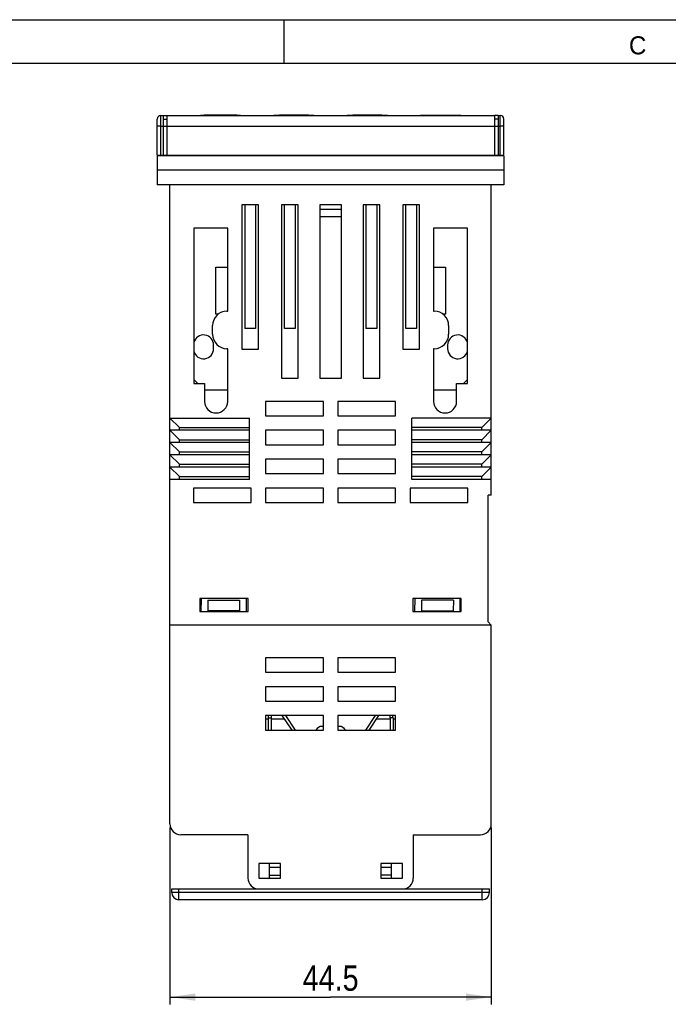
# Model space of a CAD drawing. Header units: millimetres. Extents: x 0 to 420, y 0 to 297.
# Tile 23 of 26: x 173 to 263, y 161 to 297. Entities that reach past the tile are written whole.
import ezdxf

# ---------------------------------------------------------------- set-up
doc = ezdxf.new("R2010")
doc.units = ezdxf.units.MM
doc.header["$LTSCALE"] = 23.1
doc.layers.get('0').update_dxf_attribs({"linetype": 'CONTINUOUS'})
doc.layers.add('3_ALL_AXES', color=7, linetype='CONTINUOUS')
doc.layers.add('ASSI', color=7, linetype='CONTINUOUS')
doc.styles.get("Standard").update_dxf_attribs({"font": 'txt', "width": 0.85})
doc.styles.add('TEXTSTYLE_2', font='trium.ttf')
doc.dimstyles.new('DIMSTYLE_1', dxfattribs={"dimtxt": 3.5, "dimasz": 3.5, "dimexe": 1, "dimexo": 0.5, "dimgap": 0.875, "dimtad": 1, "dimdec": 4, "dimdsep": 46, "dimtxsty": 'STANDARD', "dimblk": '_FILLED', "dimblk1": '_FILLED', "dimblk2": '_FILLED', "dimcen": 0.09, "dimadec": 4, "dimazin": 2, "dimtp": 0.15, "dimtm": 0.15, "dimtfac": 1, "dimtdec": 4, "dimtofl": 0, "dimtmove": 0, "dimatfit": 3, "dimldrblk": '_FILLED', "dimfxl": 1, "dimtolj": 1, "dimarcsym": 0})

# ---------------------------------------------------------------- blocks, each defined once
blk = doc.blocks.new('_FILLED')
at = {"color": 0, "linetype": 'BYBLOCK'}
blk.add_solid([(0, 0), (-1, 0.143), (-1, -0.143)], dxfattribs=at)
blk = doc.blocks.new('*D3')
at = {"color": 2, "linetype": 'CONTINUOUS'}
for p, q in [((194.18, 185.14), (194.18, 160.66)), ((238.68, 185.14), (238.68, 160.66)), ((194.18, 161.66), (216.43, 161.66)), ((238.68, 161.66), (216.43, 161.66))]:
    blk.add_line(p, q, dxfattribs=at)
at = {"color": 2, "linetype": 'CONTINUOUS', "xscale": 3.5, "yscale": 3.5, "zscale": 3.5, "rotation": 180}
blk.add_blockref('_FILLED', (194.18, 161.66), dxfattribs=at)
at = {"color": 2, "linetype": 'CONTINUOUS', "xscale": 3.5, "yscale": 3.5, "zscale": 3.5}
blk.add_blockref('_FILLED', (238.68, 161.66), dxfattribs=at)
at = {"color": 2, "linetype": 'CONTINUOUS', "insert": (216.43, 166.04), "char_height": 3.5, "width": 15, "attachment_point": 2, "line_spacing_factor": 0.9}
blk.add_mtext('44.5', dxfattribs=at)

msp = doc.modelspace()

# ---------------------------------------------------------------- linework, layer by layer
at = {"color": 2, "linetype": 'CONTINUOUS'}
msp.add_line((0, 297), (420, 297), dxfattribs=at)
at = {"color": 7, "linetype": 'CONTINUOUS'}
for p, q in [((210, 291), (210, 297)), ((18, 291), (414, 291)), ((193.22832, 283.74469), (193.72832, 283.74469)), ((198.43835, 283.77466), (198.40838, 283.74469)), ((198.43832, 283.77469), (203.93832, 283.77469)), ((203.93829, 283.77466), (203.96826, 283.74469)), ((208.59835, 283.77466), (208.56838, 283.74469)), ((208.59832, 283.77469), (214.09832, 283.77469)), ((214.09829, 283.77466), (214.12826, 283.74469)), ((218.75835, 283.77466), (218.72838, 283.74469)), ((218.75832, 283.77469), (224.25832, 283.77469)), ((224.25829, 283.77466), (224.28826, 283.74469)), ((228.91835, 283.77466), (228.88838, 283.74469)), ((228.91832, 283.77469), (234.41832, 283.77469)), ((230.45195, 283.77469), (230.45195, 283.79469)), ((230.45195, 283.79469), (233.26254, 283.79469)), ((231.26661, 283.77469), (231.26661, 283.79469)), ((233.01271, 283.77469), (233.01271, 283.79469)), ((233.26254, 283.77469), (233.26254, 283.79469)), ((234.41829, 283.77466), (234.44826, 283.74469)), ((239.62832, 283.74469), (239.12832, 283.74469)), ((192.42832, 278.24469), (192.42832, 283.24469)), ((193.22832, 282.24469), (193.22832, 278.24469)), ((193.72832, 282.24469), (193.72832, 278.24469)), ((239.12832, 282.24469), (239.12832, 278.24469)), ((239.62832, 282.24469), (239.62832, 278.24469)), ((240.42832, 278.24469), (240.42832, 283.24469)), ((192.42832, 278.24469), (240.42832, 278.24469)), ((192.42832, 278.14469), (192.42832, 274.14469)), ((240.42832, 278.14469), (192.42832, 278.14469)), ((194.22832, 278.14469), (194.22832, 278.24469)), ((213.42832, 278.24469), (213.42832, 278.14469)), ((214.42832, 278.24469), (214.42832, 278.14469)), ((218.42832, 278.14469), (218.42832, 278.24469)), ((219.42832, 278.24469), (219.42832, 278.14469)), ((238.62832, 278.14469), (238.62832, 278.24469)), ((240.42832, 278.14469), (240.42832, 274.14469)), ((240.42832, 276.14469), (192.42832, 276.14469)), ((240.42832, 274.14469), (192.42832, 274.14469)), ((194.17832, 185.64469), (194.17832, 274.14469)), ((238.67832, 231.14469), (238.67832, 274.14469)), ((204.12832, 271.34469), (204.12832, 251.39246)), ((206.42832, 271.34469), (204.12832, 271.34469)), ((204.52832, 271.34469), (204.52832, 254.24469)), ((206.02832, 271.34469), (206.02832, 254.24469)), ((206.42832, 251.39246), (206.42832, 271.34469)), ((209.62832, 271.34469), (209.62832, 247.34469)), ((211.92832, 271.34469), (209.62832, 271.34469)), ((210.02832, 254.24469), (210.02832, 271.34469)), ((211.52832, 271.34469), (211.52832, 254.24469)), ((211.92832, 247.34469), (211.92832, 271.34469)), ((214.92832, 271.34469), (214.92832, 247.34469)), ((217.92832, 271.34469), (214.92832, 271.34469)), ((217.92832, 247.34469), (217.92832, 271.34469)), ((220.92832, 271.34469), (220.92832, 247.34469)), ((223.22832, 271.34469), (220.92832, 271.34469)), ((221.32832, 271.34469), (221.32832, 254.24469)), ((222.82832, 271.34469), (222.82832, 254.24469)), ((223.22832, 247.34469), (223.22832, 271.34469)), ((226.42832, 271.34469), (226.42832, 251.39246)), ((228.72832, 271.34469), (226.42832, 271.34469)), ((226.82832, 254.24469), (226.82832, 271.34469)), ((228.32832, 271.34469), (228.32832, 254.24469)), ((228.72832, 251.39246), (228.72832, 271.34469)), ((214.92832, 270.74469), (217.92832, 270.74469)), ((214.92832, 269.74469), (217.92832, 269.74469)), ((200.52832, 256.24469), (200.52832, 262.74469)), ((200.52832, 262.74469), (202.17832, 262.74469)), ((230.67832, 262.74469), (232.32832, 262.74469)), ((232.32832, 262.74469), (232.32832, 256.24469)), ((200.88157, 256.24469), (200.52832, 256.24469)), ((232.32832, 256.24469), (231.97508, 256.24469)), ((206.02832, 254.24469), (204.52832, 254.24469)), ((211.52832, 254.24469), (210.02832, 254.24469)), ((222.82832, 254.24469), (221.32832, 254.24469)), ((228.32832, 254.24469), (226.82832, 254.24469)), ((204.12832, 251.39246), (206.42832, 251.39246)), ((226.42832, 251.39246), (228.72832, 251.39246)), ((197.47832, 247.19469), (198.02832, 246.64469)), ((209.62832, 247.34469), (211.92832, 247.34469)), ((214.92832, 247.34469), (217.92832, 247.34469)), ((220.92832, 247.34469), (223.22832, 247.34469)), ((234.82832, 246.64469), (235.37832, 247.19469)), ((198.97832, 245.74469), (202.17832, 245.74469)), ((230.67832, 245.74469), (233.87832, 245.74469)), ((207.42832, 244.14469), (207.42832, 242.14469)), ((215.42832, 244.14469), (207.42832, 244.14469)), ((215.42832, 242.14469), (215.42832, 244.14469)), ((217.42832, 244.14469), (217.42832, 242.14469)), ((225.42832, 244.14469), (217.42832, 244.14469)), ((225.42832, 242.14469), (225.42832, 244.14469)), ((195.47832, 240.54469), (194.17832, 241.84469)), ((194.17832, 241.84469), (205.17832, 241.84469)), ((205.17832, 233.34469), (205.17832, 241.84469)), ((207.42832, 242.14469), (215.42832, 242.14469)), ((217.42832, 242.14469), (225.42832, 242.14469)), ((227.67832, 233.34469), (227.67832, 241.84469)), ((238.67832, 241.84469), (227.67832, 241.84469)), ((237.37832, 240.54469), (238.67832, 241.84469)), ((195.47832, 238.84469), (194.17832, 240.14469)), ((205.17832, 240.14469), (194.17832, 240.14469)), ((195.47832, 240.14469), (195.47832, 240.54469)), ((195.47832, 240.54469), (205.17832, 240.54469)), ((207.42832, 240.14469), (207.42832, 238.14469)), ((215.42832, 240.14469), (207.42832, 240.14469)), ((215.42832, 238.14469), (215.42832, 240.14469)), ((217.42832, 240.14469), (217.42832, 238.14469)), ((225.42832, 240.14469), (217.42832, 240.14469)), ((225.42832, 238.14469), (225.42832, 240.14469)), ((237.37832, 240.54469), (227.67832, 240.54469)), ((238.67832, 240.14469), (227.67832, 240.14469)), ((237.37832, 240.14469), (237.37832, 240.54469)), ((237.37832, 238.84469), (238.67832, 240.14469)), ((195.47832, 238.44469), (195.47832, 238.84469)), ((195.47832, 238.84469), (205.17832, 238.84469)), ((237.37832, 238.84469), (227.67832, 238.84469)), ((237.37832, 238.44469), (237.37832, 238.84469)), ((195.47832, 237.14469), (194.17832, 238.44469)), ((205.17832, 238.44469), (194.17832, 238.44469)), ((207.42832, 238.14469), (215.42832, 238.14469)), ((217.42832, 238.14469), (225.42832, 238.14469)), ((238.67832, 238.44469), (227.67832, 238.44469)), ((237.37832, 237.14469), (238.67832, 238.44469)), ((195.47832, 235.44469), (194.17832, 236.74469)), ((205.17832, 236.74469), (194.17832, 236.74469)), ((195.47832, 236.74469), (195.47832, 237.14469)), ((195.47832, 237.14469), (205.17832, 237.14469)), ((207.42832, 236.14469), (207.42832, 234.14469)), ((215.42832, 236.14469), (207.42832, 236.14469)), ((215.42832, 234.14469), (215.42832, 236.14469)), ((217.42832, 236.14469), (217.42832, 234.14469)), ((225.42832, 236.14469), (217.42832, 236.14469)), ((225.42832, 234.14469), (225.42832, 236.14469)), ((237.37832, 237.14469), (227.67832, 237.14469)), ((238.67832, 236.74469), (227.67832, 236.74469)), ((237.37832, 236.74469), (237.37832, 237.14469)), ((237.37832, 235.44469), (238.67832, 236.74469)), ((195.47832, 233.74469), (194.17832, 235.04469)), ((205.17832, 235.04469), (194.17832, 235.04469)), ((195.47832, 235.04469), (195.47832, 235.44469)), ((195.47832, 235.44469), (205.17832, 235.44469)), ((237.37832, 235.44469), (227.67832, 235.44469)), ((238.67832, 235.04469), (227.67832, 235.04469)), ((237.37832, 235.04469), (237.37832, 235.44469)), ((237.37832, 233.74469), (238.67832, 235.04469)), ((205.17832, 233.34469), (194.17832, 233.34469)), ((195.47832, 233.34469), (195.47832, 233.74469)), ((195.47832, 233.74469), (205.17832, 233.74469)), ((207.42832, 234.14469), (215.42832, 234.14469)), ((217.42832, 234.14469), (225.42832, 234.14469)), ((237.37832, 233.74469), (227.67832, 233.74469)), ((238.67832, 233.34469), (227.67832, 233.34469)), ((237.37832, 233.34469), (237.37832, 233.74469)), ((197.42832, 232.14469), (197.42832, 230.14469)), ((205.42832, 232.14469), (197.42832, 232.14469)), ((205.42832, 230.14469), (205.42832, 232.14469)), ((207.42832, 232.14469), (207.42832, 230.14469)), ((215.42832, 232.14469), (207.42832, 232.14469)), ((215.42832, 230.14469), (215.42832, 232.14469)), ((217.42832, 232.14469), (217.42832, 230.14469)), ((225.42832, 232.14469), (217.42832, 232.14469)), ((225.42832, 230.14469), (225.42832, 232.14469)), ((235.42832, 232.14469), (227.42832, 232.14469)), ((227.42832, 232.14469), (227.42832, 230.14469)), ((235.42832, 230.14469), (235.42832, 232.14469)), ((238.67832, 231.14469), (238.25877, 231.14469)), ((238.25877, 213.64469), (238.25877, 231.14469)), ((197.42832, 230.14469), (205.42832, 230.14469)), ((207.42832, 230.14469), (215.42832, 230.14469)), ((217.42832, 230.14469), (225.42832, 230.14469)), ((227.42832, 230.14469), (235.42832, 230.14469)), ((198.32832, 216.84469), (198.32832, 215.04469)), ((205.02832, 216.84469), (198.32832, 216.84469)), ((198.51184, 215.04469), (198.52755, 216.84469)), ((204.72909, 216.84469), (204.7448, 215.04469)), ((205.02832, 215.04469), (205.02832, 216.84469)), ((234.52832, 216.84469), (227.82832, 216.84469)), ((227.82832, 216.84469), (227.82832, 215.04469)), ((228.11184, 215.04469), (228.12755, 216.84469)), ((234.32909, 216.84469), (234.3448, 215.04469)), ((234.52832, 215.04469), (234.52832, 216.84469)), ((199.42832, 216.64469), (199.43661, 215.14469)), ((199.42832, 216.64469), (203.82832, 216.64469)), ((203.82832, 216.64469), (203.82003, 215.14469)), ((203.82832, 216.64469), (203.82832, 215.14469)), ((233.42832, 216.64469), (229.02832, 216.64469)), ((229.02832, 216.64469), (229.03661, 215.14469)), ((233.42832, 216.64469), (233.42003, 215.14469)), ((198.32832, 215.04469), (205.02832, 215.04469)), ((203.82003, 215.14469), (199.43661, 215.14469)), ((227.82832, 215.04469), (234.52832, 215.04469)), ((229.03661, 215.14469), (233.42003, 215.14469)), ((238.67832, 213.14469), (194.17832, 213.14469)), ((238.67832, 213.14469), (238.25877, 213.64469)), ((238.67832, 185.64469), (238.67832, 213.14469)), ((215.42832, 208.64469), (207.42832, 208.64469)), ((207.42832, 208.64469), (207.42832, 206.64469)), ((215.42832, 206.64469), (215.42832, 208.64469)), ((225.42832, 208.64469), (217.42832, 208.64469)), ((217.42832, 208.64469), (217.42832, 206.64469)), ((225.42832, 206.64469), (225.42832, 208.64469)), ((207.42832, 206.64469), (215.42832, 206.64469)), ((217.42832, 206.64469), (225.42832, 206.64469)), ((215.42832, 204.64469), (207.42832, 204.64469)), ((207.42832, 204.64469), (207.42832, 202.64469)), ((215.42832, 202.64469), (215.42832, 204.64469)), ((225.42832, 204.64469), (217.42832, 204.64469)), ((217.42832, 204.64469), (217.42832, 202.64469)), ((225.42832, 202.64469), (225.42832, 204.64469)), ((207.42832, 202.64469), (215.42832, 202.64469)), ((217.42832, 202.64469), (225.42832, 202.64469)), ((215.42832, 200.64469), (207.42832, 200.64469)), ((207.42832, 200.64469), (207.42832, 198.64469)), ((211.08199, 198.64469), (209.7404, 200.64469)), ((215.42832, 198.64469), (215.42832, 200.64469)), ((225.42832, 200.64469), (217.42832, 200.64469)), ((217.42832, 200.64469), (217.42832, 198.64469)), ((221.77466, 198.64469), (223.11624, 200.64469)), ((225.42832, 198.64469), (225.42832, 200.64469)), ((207.77832, 200.14469), (207.42832, 200.14469)), ((208.17832, 200.34469), (208.17832, 198.64469)), ((210.05096, 200.14469), (208.17832, 200.14469)), ((215.42832, 199.14469), (215.2495, 199.14469)), ((217.60715, 199.14469), (217.42832, 199.14469)), ((224.67832, 200.14469), (222.80568, 200.14469)), ((224.67832, 200.34469), (224.67832, 198.64469)), ((225.42832, 200.14469), (225.07832, 200.14469)), ((207.42832, 198.64469), (215.42832, 198.64469)), ((210.92884, 198.87299), (210.99002, 198.64469)), ((217.42832, 198.64469), (225.42832, 198.64469)), ((221.86663, 198.64469), (221.9278, 198.87299)), ((204.97832, 184.14469), (195.67832, 184.14469)), ((204.97832, 184.14469), (204.97832, 178.14469)), ((227.87832, 184.14469), (237.17832, 184.14469)), ((227.87832, 184.14469), (227.87832, 178.14469)), ((209.47832, 180.14469), (206.47832, 180.14469)), ((206.47832, 180.14469), (206.47832, 178.14469)), ((207.97832, 178.14469), (207.97832, 180.14504)), ((209.47832, 178.14469), (209.47832, 180.14469)), ((226.37832, 180.14469), (223.37832, 180.14469)), ((223.37832, 180.14469), (223.37832, 178.14469)), ((224.87832, 178.14469), (224.87832, 180.14504)), ((226.37832, 178.14469), (226.37832, 180.14469)), ((206.47832, 178.14469), (209.47832, 178.14469)), ((207.97832, 178.54942), (209.47832, 178.54942)), ((224.87832, 178.54942), (223.37832, 178.54942)), ((223.37832, 178.14469), (226.37832, 178.14469)), ((194.42832, 176.64469), (238.42832, 176.64469)), ((194.42832, 176.14469), (194.42832, 176.64469)), ((238.42832, 176.14469), (238.42832, 176.64469))]:
    msp.add_line(p, q, dxfattribs=at)
at = {"color": 9, "linetype": 'CONTINUOUS'}
for p, q in [((192.92832, 278.24469), (192.92832, 283.74469)), ((239.92832, 278.24469), (239.92832, 283.74469)), ((192.92832, 282.24469), (192.42832, 282.24469)), ((240.42832, 282.24469), (239.92832, 282.24469)), ((207.77832, 200.34469), (208.17832, 200.34469)), ((225.07832, 200.34469), (224.67832, 200.34469)), ((207.97832, 179.64469), (209.47832, 179.64469)), ((223.37832, 179.64469), (224.87832, 179.64469)), ((238.42832, 176.14469), (194.42832, 176.14469)), ((195.42832, 175.14469), (195.42832, 176.64469)), ((237.42832, 175.14469), (237.42832, 176.64469))]:
    msp.add_line(p, q, dxfattribs=at)
at = {"color": 3, "linetype": 'CONTINUOUS'}
for p, q in [((211.56364, 198.64469), (210.22206, 200.64469)), ((221.293, 198.64469), (222.63459, 200.64469)), ((207.77832, 200.34469), (207.77832, 198.64469)), ((225.07832, 200.34469), (225.07832, 198.64469))]:
    msp.add_line(p, q, dxfattribs=at)
at = {"color": 7, "linetype": 'CONTINUOUS'}
for centre, radius, start, end in [((192.92832, 283.24469), 0.5, 90, 180), ((239.92832, 283.24469), 0.5, 0, 90), ((208.97832, 200.34469), 0.8, 157.9560321, 180), ((223.87832, 200.34469), 0.8, 0, 22.0439679), ((210.05096, 199.44469), 0.7, 87.8525987, 90), ((215.2495, 198.14469), 1, 90, 149.9990595), ((217.60715, 198.14469), 1, 30.0009076, 90), ((222.80568, 199.44469), 0.7, 90, 92.1474013), ((195.67832, 185.64469), 1.5, 180, 270), ((237.17832, 185.64469), 1.5, 270, 360), ((206.47832, 178.14469), 1.5, 180, 270), ((226.37832, 178.14469), 1.5, 270, 360), ((195.42832, 176.14469), 1, 180, 270), ((237.42832, 176.14469), 1, 270, 360)]:
    msp.add_arc(centre, radius, start, end, dxfattribs=at)
at = {"color": 3, "linetype": 'CONTINUOUS'}
for centre, start, end in [((208.97832, 200.34469), 165.5180528, 180), ((223.87832, 200.34469), 0, 14.4819472)]:
    msp.add_arc(centre, 1.2, start, end, dxfattribs=at)
at = {"layer": '3_ALL_AXES', "color": 7, "linetype": 'CONTINUOUS'}
for p, q in [((192.92832, 283.74469), (193.22832, 283.74469)), ((193.22832, 283.74469), (193.22832, 282.24469)), ((193.72832, 283.74469), (193.72832, 282.24469)), ((193.72832, 283.74469), (239.12832, 283.74469)), ((198.93832, 283.77469), (198.93832, 283.80469)), ((198.93841, 283.80469), (203.43824, 283.80469)), ((203.43832, 283.77469), (203.43832, 283.80469)), ((209.34832, 283.77469), (209.34832, 283.80469)), ((209.34832, 283.80469), (213.34832, 283.80469)), ((213.34832, 283.77469), (213.34832, 283.80469)), ((219.50832, 283.77469), (219.50832, 283.80469)), ((219.50832, 283.80469), (223.50832, 283.80469)), ((221.50832, 283.77469), (221.50832, 283.80469)), ((223.50832, 283.77469), (223.50832, 283.80469)), ((239.12832, 283.74469), (239.12832, 282.24469)), ((239.62832, 283.74469), (239.62832, 282.24469)), ((239.62832, 283.74469), (239.92832, 283.74469)), ((193.22832, 283.24469), (193.72832, 283.24469)), ((239.62832, 283.24469), (239.12832, 283.24469)), ((197.47832, 268.14469), (197.47832, 246.64469)), ((202.17832, 268.14469), (197.47832, 268.14469)), ((202.17832, 256.64469), (202.17832, 268.14469)), ((230.67832, 268.14469), (230.67832, 256.64469)), ((235.37832, 268.14469), (230.67832, 268.14469)), ((235.37832, 246.64469), (235.37832, 268.14469)), ((202.07832, 256.64469), (202.17832, 256.64469)), ((230.67832, 256.64469), (230.77832, 256.64469)), ((200.07832, 253.44469), (200.07832, 254.64469)), ((232.77832, 254.64469), (232.77832, 253.44469)), ((200.22832, 251.44469), (200.22832, 251.94469)), ((202.17832, 251.44469), (202.07832, 251.44469)), ((202.17832, 244.14469), (202.17832, 251.44469)), ((230.67832, 251.44469), (230.67832, 244.14469)), ((230.77832, 251.44469), (230.67832, 251.44469)), ((232.62832, 251.94469), (232.62832, 251.44469)), ((197.47832, 246.64469), (198.97832, 246.64469)), ((198.97832, 246.64469), (198.97832, 244.13469)), ((233.87832, 244.13469), (233.87832, 246.64469)), ((233.87832, 246.64469), (235.37832, 246.64469)), ((200.56832, 242.54469), (200.57832, 242.54469)), ((232.27832, 242.54469), (232.28832, 242.54469))]:
    msp.add_line(p, q, dxfattribs=at)
at = {"layer": '3_ALL_AXES', "color": 9, "linetype": 'CONTINUOUS'}
msp.add_line((192.92832, 282.24469), (239.92832, 282.24469), dxfattribs=at)
at = {"layer": '3_ALL_AXES', "color": 7, "linetype": 'CONTINUOUS'}
for centre, radius, start, end in [((202.07832, 254.64469), 2, 90, 180), ((230.77832, 254.64469), 2, 0, 90), ((198.82832, 251.94469), 1.4, 0, 164.9301154), ((202.07832, 253.44469), 2, 180, 270), ((230.77832, 253.44469), 2, 270, 360), ((234.02832, 251.94469), 1.4, 15.0698846, 180), ((198.82832, 251.44469), 1.4, 195.0698846, 360), ((234.02832, 251.44469), 1.4, 180, 344.9301154), ((200.56832, 244.13469), 1.59, 180, 270), ((200.57832, 244.14469), 1.6, 270, 360), ((232.27832, 244.14469), 1.6, 180, 270), ((232.28832, 244.13469), 1.59, 270, 360)]:
    msp.add_arc(centre, radius, start, end, dxfattribs=at)
at = {"layer": 'ASSI', "color": 7, "linetype": 'CONTINUOUS'}
msp.add_line((237.42832, 175.14469), (195.42832, 175.14469), dxfattribs=at)

# ---------------------------------------------------------------- texts
at = {"color": 2, "linetype": 'CONTINUOUS', "insert": (258.95204, 294.69835), "char_height": 2.5, "width": 2.5, "attachment_point": 2, "line_spacing_factor": 0.9, "style": 'TEXTSTYLE_2'}
msp.add_mtext('C', dxfattribs=at)

# ---------------------------------------------------------------- dimensions: what is measured, and where the dimension line sits
at = {"color": 2, "linetype": 'CONTINUOUS'}
dim = msp.add_linear_dim(base=(238.67832, 161.66382), p1=(194.17832, 185.64469), p2=(238.67832, 185.64469), dimstyle='DIMSTYLE_1', dxfattribs=at)
dim.commit()
dim.dimension.update_dxf_attribs({"geometry": '*D3', "text_midpoint": (215.92832, 161.66382), "dimtype": 160})

doc.saveas('drawing.dxf')
